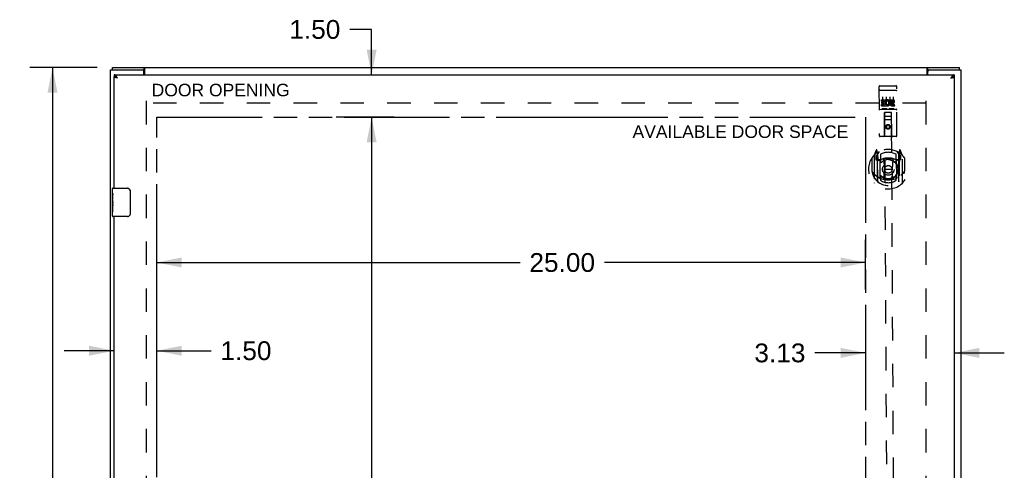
# Model space of a CAD drawing. Header units: inches. Extents: x 0 to 150, y 0 to 97.
# Tile 6 of 10: x 34 to 69, y 53 to 69. Entities that reach past the tile are written whole.
import ezdxf

# ---------------------------------------------------------------- set-up
doc = ezdxf.new("R2010")
doc.units = ezdxf.units.IN
doc.header["$LTSCALE"] = 8.257143
doc.header["$MEASUREMENT"] = 0
doc.linetypes.add('HIDDEN', pattern=[0.2, 0.1, -0.1])
doc.linetypes.add('PHANTOM', pattern=[0.8, 0.45, -0.05, 0.1, -0.05, 0.1, -0.05])
doc.layers.get('0').update_dxf_attribs({"linetype": 'CONTINUOUS'})
for name, color, linetype in [('02___PRT_ALL_AXES', 7, 'CONTINUOUS'), ('AVAILABLE_DOOR_SPACE', 7, 'CONTINUOUS'), ('DEFAULT_2', 8, 'HIDDEN'), ('DIMENSIONS', 7, 'CONTINUOUS')]:
    doc.layers.add(name, color=color, linetype=linetype)
doc.styles.get("Standard").update_dxf_attribs({"font": 'arial.ttf'})
doc.dimstyles.new('DIMSTYLE_1', dxfattribs={"dimtxt": 0.662338, "dimasz": 0.883117, "dimexe": 0.09, "dimexo": 0.07, "dimgap": 0.0375, "dimtad": 0, "dimtih": 1, "dimtoh": 1, "dimzin": 4, "dimdsep": 46, "dimtxsty": 'Standard', "dimblk": '_FILLED', "dimblk1": '_FILLED', "dimblk2": '_FILLED', "dimcen": 0.09, "dimadec": 3, "dimazin": 1, "dimtfac": 1, "dimtdec": 3, "dimtofl": 0, "dimtmove": 0, "dimatfit": 3, "dimldrblk": '_FILLED', "dimfxl": 0, "dimtolj": 1, "dimtzin": 4, "dimarcsym": 0})

# ---------------------------------------------------------------- blocks, each defined once
blk = doc.blocks.new('_FILLED')
at = {"color": 0, "linetype": 'ByBlock'}
blk.add_solid([(0, 0), (-1, 0.2), (-1, -0.2)], dxfattribs=at)
blk = doc.blocks.new('*D2')
at = {"layer": 'DIMENSIONS', "color": 2, "linetype": 'Continuous'}
for p, q in [((36.649, 67.247), (34.279, 67.247)), ((35.074, 67.247), (35.074, 49.909)), ((35.074, 31.247), (35.074, 48.584)), ((36.649, 31.247), (34.279, 31.247))]:
    blk.add_line(p, q, dxfattribs=at)
at = {"layer": 'DIMENSIONS', "color": 2, "linetype": 'Continuous', "xscale": 0.8831168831, "yscale": 0.8831168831, "zscale": 0.8831168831}
for p, rotation in [((35.074, 67.247), 90), ((35.074, 31.247), 270)]:
    blk.add_blockref('_FILLED', p, dxfattribs=dict(at, rotation=rotation))
at = {"layer": 'DIMENSIONS', "color": 2, "linetype": 'Continuous', "insert": (35.074, 49.578), "char_height": 0.6623, "width": 2.31449, "attachment_point": 2, "line_spacing_factor": 0.9}
blk.add_mtext('36.00', dxfattribs=at)
blk = doc.blocks.new('*D7')
at = {"layer": 'DIMENSIONS', "color": 2, "linetype": 'Continuous'}
for p, q in [((46.329, 68.592), (45.556, 68.592)), ((46.329, 66.997), (46.329, 68.592)), ((45.073, 66.997), (47.124, 66.997)), ((47.124, 65.497), (45.073, 65.497)), ((46.329, 65.497), (46.329, 63.73))]:
    blk.add_line(p, q, dxfattribs=at)
at = {"layer": 'DIMENSIONS', "color": 2, "linetype": 'Continuous', "xscale": 0.8831168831, "yscale": 0.8831168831, "zscale": 0.8831168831}
for p, rotation in [((46.329, 66.997), 270), ((46.329, 65.497), 90)]:
    blk.add_blockref('_FILLED', p, dxfattribs=dict(at, rotation=rotation))
at = {"layer": 'DIMENSIONS', "color": 2, "linetype": 'Continuous', "insert": (45.225, 68.924), "char_height": 0.6623, "width": 1.79988, "attachment_point": 3, "line_spacing_factor": 0.9}
blk.add_mtext('1.50', dxfattribs=at)
blk = doc.blocks.new('*D8')
at = {"layer": 'DIMENSIONS', "color": 2, "linetype": 'Continuous'}
for p, q in [((63.749, 58.177), (63.749, 56.397)), ((66.874, 58.032), (66.874, 56.397)), ((63.749, 57.192), (61.958, 57.192)), ((66.874, 57.192), (68.64, 57.192))]:
    blk.add_line(p, q, dxfattribs=at)
at = {"layer": 'DIMENSIONS', "color": 2, "linetype": 'Continuous', "xscale": 0.8831168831, "yscale": 0.8831168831, "zscale": 0.8831168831}
blk.add_blockref('_FILLED', (63.749, 57.192), dxfattribs=at)
at = {"layer": 'DIMENSIONS', "color": 2, "linetype": 'Continuous', "xscale": 0.8831168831, "yscale": 0.8831168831, "zscale": 0.8831168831, "rotation": 180}
blk.add_blockref('_FILLED', (66.874, 57.192), dxfattribs=at)
at = {"layer": 'DIMENSIONS', "color": 2, "linetype": 'Continuous', "insert": (61.627, 57.523), "char_height": 0.6623, "width": 1.79988, "attachment_point": 3, "line_spacing_factor": 0.9}
blk.add_mtext('3.13', dxfattribs=at)
blk = doc.blocks.new('*D9')
at = {"layer": 'DIMENSIONS', "color": 2, "linetype": 'Continuous'}
for p, q in [((46.602, 65.497), (45.534, 65.497)), ((46.329, 65.497), (46.329, 49.909)), ((46.329, 32.997), (46.329, 48.584)), ((46.602, 32.997), (45.534, 32.997))]:
    blk.add_line(p, q, dxfattribs=at)
at = {"layer": 'DIMENSIONS', "color": 2, "linetype": 'Continuous', "xscale": 0.8831168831, "yscale": 0.8831168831, "zscale": 0.8831168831}
for p, rotation in [((46.329, 65.497), 90), ((46.329, 32.997), 270)]:
    blk.add_blockref('_FILLED', p, dxfattribs=dict(at, rotation=rotation))
at = {"layer": 'DIMENSIONS', "color": 2, "linetype": 'Continuous', "insert": (46.329, 49.578), "char_height": 0.6623, "width": 2.31449, "attachment_point": 2, "line_spacing_factor": 0.9}
blk.add_mtext('32.50', dxfattribs=at)
blk = doc.blocks.new('*D10')
at = {"layer": 'DIMENSIONS', "color": 2, "linetype": 'Continuous'}
for p, q in [((38.749, 53.422), (38.749, 61.172)), ((63.749, 59.422), (63.749, 61.172)), ((38.749, 60.378), (51.562, 60.378)), ((63.749, 60.378), (54.539, 60.378))]:
    blk.add_line(p, q, dxfattribs=at)
at = {"layer": 'DIMENSIONS', "color": 2, "linetype": 'Continuous', "xscale": 0.8831168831, "yscale": 0.8831168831, "zscale": 0.8831168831, "rotation": 180}
blk.add_blockref('_FILLED', (38.749, 60.378), dxfattribs=at)
at = {"layer": 'DIMENSIONS', "color": 2, "linetype": 'Continuous', "xscale": 0.8831168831, "yscale": 0.8831168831, "zscale": 0.8831168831}
blk.add_blockref('_FILLED', (63.749, 60.378), dxfattribs=at)
at = {"layer": 'DIMENSIONS', "color": 2, "linetype": 'Continuous', "insert": (53.05, 60.709), "char_height": 0.6623, "width": 2.31449, "attachment_point": 2, "line_spacing_factor": 0.9}
blk.add_mtext('25.00', dxfattribs=at)
blk = doc.blocks.new('*D11')
at = {"layer": 'DIMENSIONS', "color": 2, "linetype": 'Continuous'}
for p, q in [((37.249, 53.493), (37.249, 58.063)), ((38.749, 53.493), (38.749, 58.063)), ((37.249, 57.268), (35.483, 57.268)), ((38.749, 57.268), (40.666, 57.268))]:
    blk.add_line(p, q, dxfattribs=at)
at = {"layer": 'DIMENSIONS', "color": 2, "linetype": 'Continuous', "xscale": 0.8831168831, "yscale": 0.8831168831, "zscale": 0.8831168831}
blk.add_blockref('_FILLED', (37.249, 57.268), dxfattribs=at)
at = {"layer": 'DIMENSIONS', "color": 2, "linetype": 'Continuous', "xscale": 0.8831168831, "yscale": 0.8831168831, "zscale": 0.8831168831, "rotation": 180}
blk.add_blockref('_FILLED', (38.749, 57.268), dxfattribs=at)
at = {"layer": 'DIMENSIONS', "color": 2, "linetype": 'Continuous', "insert": (40.997, 57.6), "char_height": 0.6623, "width": 1.79988, "attachment_point": 1, "line_spacing_factor": 0.9}
blk.add_mtext('1.50', dxfattribs=at)

msp = doc.modelspace()

# ---------------------------------------------------------------- linework, layer by layer
at = {"color": 3, "linetype": 'Continuous'}
for p, q in [((37.124, 31.322), (37.124, 67.172)), ((37.124, 67.172), (38.239, 67.172)), ((37.187, 67.247), (67.061, 67.247)), ((38.299, 66.997), (38.299, 67.112)), ((38.326, 66.997), (38.326, 67.216)), ((65.922, 66.997), (65.922, 67.216)), ((65.949, 66.997), (65.949, 67.112)), ((66.009, 67.172), (67.124, 67.172)), ((67.124, 31.322), (67.124, 67.172)), ((37.249, 66.997), (66.874, 66.997)), ((37.249, 62.997), (37.249, 66.922)), ((37.313, 66.892), (37.307, 66.894)), ((37.318, 66.891), (37.313, 66.892)), ((37.333, 66.887), (37.327, 66.889)), ((37.342, 66.885), (37.333, 66.887)), ((37.351, 66.883), (37.342, 66.885)), ((37.347, 66.909), (37.343, 66.915)), ((37.351, 66.902), (37.347, 66.909)), ((37.356, 66.896), (37.351, 66.902)), ((37.366, 66.88), (37.351, 66.883)), ((37.366, 66.88), (37.356, 66.896)), ((66.767, 66.896), (66.757, 66.88)), ((66.757, 66.88), (66.775, 66.884)), ((66.772, 66.902), (66.767, 66.896)), ((66.776, 66.909), (66.772, 66.902)), ((66.775, 66.884), (66.787, 66.887)), ((66.787, 66.887), (66.796, 66.889)), ((66.796, 66.889), (66.802, 66.89)), ((66.802, 66.89), (66.807, 66.892)), ((66.807, 66.892), (66.813, 66.893)), ((66.813, 66.893), (66.818, 66.894)), ((66.818, 66.894), (66.823, 66.896)), ((66.874, 66.922), (66.874, 31.572)), ((37.249, 36.497), (37.249, 61.997))]:
    msp.add_line(p, q, dxfattribs=at)
at = {"color": 7, "linetype": 'Continuous'}
for p, q in [((37.187, 67.172), (37.187, 67.247)), ((38.239, 67.172), (38.301, 67.172)), ((38.301, 67.172), (38.301, 67.247)), ((65.947, 67.172), (65.947, 67.247)), ((65.947, 67.172), (66.009, 67.172)), ((67.061, 67.172), (67.061, 67.247)), ((37.249, 66.997), (37.249, 66.922)), ((66.874, 66.997), (66.874, 66.922)), ((37.204, 62.997), (37.714, 62.997)), ((37.814, 62.897), (37.814, 62.097)), ((37.189, 62.381), (37.189, 62.415)), ((37.189, 62.012), (37.189, 62.151)), ((37.714, 61.997), (37.204, 61.997))]:
    msp.add_line(p, q, dxfattribs=at)
at = {"color": 3, "linetype": 'Continuous'}
for points in [[(38.326, 67.216), (38.325, 67.217), (38.323, 67.219), (38.322, 67.221), (38.321, 67.223), (38.319, 67.226), (38.318, 67.228), (38.317, 67.23), (38.316, 67.232), (38.314, 67.235), (38.313, 67.237), (38.312, 67.239), (38.311, 67.24), (38.309, 67.242), (38.308, 67.243), (38.307, 67.245), (38.305, 67.245), (38.304, 67.246), (38.303, 67.246), (38.302, 67.247), (38.301, 67.247)], [(65.922, 67.216), (65.923, 67.217), (65.925, 67.219), (65.926, 67.221), (65.927, 67.223), (65.929, 67.226), (65.93, 67.228), (65.931, 67.23), (65.932, 67.232), (65.934, 67.235), (65.935, 67.237), (65.936, 67.239), (65.937, 67.24), (65.939, 67.242), (65.94, 67.243), (65.941, 67.245), (65.943, 67.245), (65.944, 67.246), (65.945, 67.246), (65.946, 67.247), (65.947, 67.247)], [(37.339, 66.921), (37.337, 66.924), (37.335, 66.927), (37.333, 66.93), (37.33, 66.933), (37.328, 66.936), (37.326, 66.939), (37.324, 66.942), (37.322, 66.945), (37.32, 66.947), (37.318, 66.95), (37.316, 66.953), (37.314, 66.955), (37.312, 66.958), (37.31, 66.96), (37.307, 66.962), (37.305, 66.965), (37.303, 66.967), (37.301, 66.969), (37.299, 66.971), (37.297, 66.973), (37.295, 66.975), (37.293, 66.977), (37.291, 66.979), (37.289, 66.98), (37.287, 66.982), (37.284, 66.984), (37.282, 66.985), (37.28, 66.986), (37.278, 66.988), (37.276, 66.989), (37.274, 66.99), (37.272, 66.991), (37.27, 66.992), (37.268, 66.993), (37.266, 66.994), (37.264, 66.994), (37.262, 66.995), (37.259, 66.995), (37.257, 66.996), (37.255, 66.996), (37.253, 66.996), (37.251, 66.997), (37.249, 66.997)], [(37.307, 66.894), (37.302, 66.895), (37.3, 66.896), (37.297, 66.896), (37.295, 66.897), (37.292, 66.898), (37.29, 66.899), (37.288, 66.899), (37.285, 66.9), (37.283, 66.901), (37.281, 66.901), (37.279, 66.902), (37.277, 66.903), (37.275, 66.903), (37.273, 66.904), (37.271, 66.905), (37.27, 66.906), (37.268, 66.906), (37.266, 66.907), (37.265, 66.908), (37.263, 66.908), (37.262, 66.909), (37.26, 66.91), (37.259, 66.91), (37.258, 66.911), (37.257, 66.912), (37.256, 66.913), (37.255, 66.913), (37.254, 66.914), (37.253, 66.915), (37.252, 66.915), (37.252, 66.916), (37.251, 66.917), (37.25, 66.917), (37.25, 66.918), (37.25, 66.919), (37.249, 66.92), (37.249, 66.92), (37.249, 66.921), (37.249, 66.922)], [(37.327, 66.889), (37.321, 66.89), (37.318, 66.891)], [(37.343, 66.915), (37.341, 66.918), (37.339, 66.921)], [(66.786, 66.924), (66.784, 66.921), (66.782, 66.918), (66.78, 66.915), (66.776, 66.909)], [(66.874, 66.997), (66.872, 66.997), (66.87, 66.996), (66.868, 66.996), (66.866, 66.996), (66.864, 66.995), (66.861, 66.995), (66.859, 66.994), (66.857, 66.994), (66.855, 66.993), (66.853, 66.992), (66.851, 66.991), (66.849, 66.99), (66.847, 66.989), (66.845, 66.988), (66.843, 66.986), (66.841, 66.985), (66.838, 66.984), (66.836, 66.982), (66.834, 66.98), (66.832, 66.979), (66.83, 66.977), (66.828, 66.975), (66.826, 66.973), (66.824, 66.971), (66.822, 66.969), (66.82, 66.967), (66.818, 66.965), (66.815, 66.962), (66.813, 66.96), (66.811, 66.958), (66.809, 66.955), (66.807, 66.953), (66.805, 66.95), (66.803, 66.947), (66.801, 66.945), (66.799, 66.942), (66.797, 66.939), (66.795, 66.936), (66.792, 66.933), (66.79, 66.93), (66.788, 66.927), (66.786, 66.924)], [(66.823, 66.896), (66.826, 66.896), (66.828, 66.897), (66.831, 66.898), (66.833, 66.899), (66.835, 66.899), (66.838, 66.9), (66.84, 66.901), (66.842, 66.901), (66.844, 66.902), (66.846, 66.903), (66.848, 66.903), (66.85, 66.904), (66.852, 66.905), (66.853, 66.906), (66.855, 66.906), (66.857, 66.907), (66.858, 66.908), (66.86, 66.908), (66.861, 66.909), (66.863, 66.91), (66.864, 66.91), (66.865, 66.911), (66.866, 66.912), (66.867, 66.913), (66.868, 66.913), (66.869, 66.914), (66.87, 66.915), (66.871, 66.915), (66.871, 66.916), (66.872, 66.917), (66.873, 66.917), (66.873, 66.918), (66.873, 66.919), (66.874, 66.92), (66.874, 66.92), (66.874, 66.921), (66.874, 66.922)]]:
    msp.add_lwpolyline(points, dxfattribs=at)
at = {"color": 7, "linetype": 'Continuous'}
for points in [[(38.312, 67.165), (38.31, 67.167), (38.309, 67.168), (38.308, 67.169), (38.306, 67.17), (38.305, 67.17), (38.304, 67.171), (38.303, 67.171), (38.302, 67.172), (38.301, 67.172)], [(38.326, 67.161), (38.325, 67.16), (38.324, 67.16), (38.323, 67.16), (38.322, 67.16), (38.321, 67.16), (38.319, 67.161), (38.318, 67.161), (38.317, 67.162), (38.315, 67.162), (38.314, 67.163), (38.313, 67.164), (38.312, 67.165)], [(65.922, 67.161), (65.923, 67.16), (65.924, 67.16), (65.925, 67.16), (65.926, 67.16), (65.927, 67.16), (65.929, 67.161), (65.93, 67.161), (65.931, 67.162), (65.932, 67.162), (65.934, 67.163), (65.935, 67.164), (65.936, 67.165), (65.937, 67.166), (65.938, 67.167), (65.939, 67.168), (65.94, 67.169), (65.942, 67.17), (65.943, 67.17), (65.944, 67.171), (65.945, 67.171), (65.946, 67.172), (65.947, 67.172)], [(37.324, 66.902), (37.322, 66.903), (37.32, 66.904), (37.318, 66.905), (37.316, 66.906), (37.314, 66.907), (37.312, 66.908), (37.31, 66.908), (37.307, 66.909), (37.305, 66.91), (37.303, 66.911), (37.301, 66.912), (37.299, 66.912), (37.297, 66.913), (37.295, 66.914), (37.293, 66.915), (37.291, 66.915), (37.289, 66.916), (37.287, 66.916), (37.284, 66.917), (37.282, 66.917), (37.28, 66.918), (37.278, 66.918), (37.276, 66.919), (37.274, 66.919), (37.272, 66.92), (37.27, 66.92), (37.268, 66.92), (37.266, 66.921), (37.264, 66.921), (37.262, 66.921), (37.259, 66.921), (37.257, 66.921), (37.255, 66.921), (37.253, 66.922), (37.251, 66.922), (37.249, 66.922)], [(66.874, 66.922), (66.872, 66.922), (66.87, 66.922), (66.868, 66.921), (66.866, 66.921), (66.864, 66.921), (66.861, 66.921), (66.859, 66.921), (66.857, 66.921), (66.855, 66.92), (66.853, 66.92), (66.851, 66.92), (66.849, 66.919), (66.847, 66.919), (66.845, 66.918), (66.843, 66.918), (66.841, 66.917), (66.838, 66.917), (66.836, 66.916), (66.834, 66.916), (66.832, 66.915), (66.83, 66.915), (66.828, 66.914), (66.826, 66.913), (66.824, 66.912), (66.822, 66.912), (66.82, 66.911), (66.818, 66.91), (66.815, 66.909), (66.813, 66.908), (66.811, 66.908), (66.809, 66.907), (66.807, 66.906), (66.805, 66.905), (66.803, 66.904), (66.801, 66.903), (66.799, 66.902)], [(37.807, 62.933), (37.809, 62.927), (37.811, 62.921), (37.812, 62.915), (37.813, 62.909), (37.814, 62.903), (37.814, 62.897)], [(37.814, 62.097), (37.814, 62.09), (37.813, 62.084), (37.812, 62.078), (37.811, 62.072), (37.809, 62.066), (37.807, 62.06)]]:
    msp.add_lwpolyline(points, dxfattribs=at)
at = {"color": 3, "linetype": 'Continuous'}
for centre, start, end in [((38.239, 67.112), 0, 90), ((66.009, 67.112), 90, 180)]:
    msp.add_arc(centre, 0.06, start, end, dxfattribs=at)
at = {"color": 7, "linetype": 'Continuous'}
for centre, radius, start, end in [((37.204, 62.982), 0.015, 90, 180), ((37.714, 62.897), 0.1, 21.1999, 90), ((37.204, 62.012), 0.015, 180, 270), ((37.714, 62.097), 0.1, 270, 338.7946)]:
    msp.add_arc(centre, radius, start, end, dxfattribs=at)
at = {"layer": '02___PRT_ALL_AXES', "color": 8, "linetype": 'HIDDEN'}
for p, q in [((64.25, 66.604), (64.815, 66.607)), ((64.304, 66.111), (64.46, 66.112)), ((64.304, 66.069), (64.304, 66.111)), ((64.304, 66.069), (64.418, 66.07)), ((64.326, 65.984), (64.326, 66.027)), ((64.326, 66.027), (64.418, 66.027)), ((64.326, 65.984), (64.418, 65.985)), ((64.418, 66.027), (64.418, 66.07)), ((64.418, 65.941), (64.418, 65.985)), ((64.461, 65.935), (64.46, 66.112)), ((64.485, 66.064), (64.467, 66.103)), ((64.616, 66.113), (64.709, 66.114)), ((64.616, 66.071), (64.616, 66.113)), ((64.616, 66.071), (64.709, 66.071)), ((64.677, 65.986), (64.723, 65.986)), ((64.681, 66.027), (64.709, 66.027)), ((64.255, 65.776), (64.82, 65.779)), ((64.305, 65.898), (64.305, 65.941)), ((64.305, 65.941), (64.418, 65.941)), ((64.305, 65.898), (64.461, 65.899)), ((64.461, 65.935), (64.474, 65.953)), ((64.461, 65.899), (64.461, 65.911)), ((64.465, 65.91), (64.461, 65.911)), ((64.681, 65.943), (64.773, 65.943)), ((64.681, 65.9), (64.774, 65.901)), ((64.774, 65.901), (64.773, 65.943))]:
    msp.add_line(p, q, dxfattribs=at)
at = {"layer": '02___PRT_ALL_AXES', "color": 7, "linetype": 'Continuous'}
for p, q in [((37.189, 62.838), (37.189, 62.982)), ((37.189, 62.582), (37.189, 62.835)), ((37.198, 62.78), (37.189, 62.78)), ((37.189, 62.612), (37.199, 62.612)), ((37.189, 62.012), (37.189, 62.579)), ((37.192, 62.549), (37.189, 62.549)), ((37.199, 62.612), (37.199, 62.769)), ((37.189, 62.417), (37.198, 62.417)), ((37.189, 62.381), (37.199, 62.381)), ((37.189, 62.318), (37.199, 62.318)), ((37.199, 62.428), (37.199, 62.481)), ((37.199, 62.151), (37.199, 62.381)), ((37.189, 62.151), (37.199, 62.151))]:
    msp.add_line(p, q, dxfattribs=at)
for points in [[(37.189, 62.838), (37.189, 62.834), (37.19, 62.83), (37.191, 62.825), (37.192, 62.819), (37.193, 62.812), (37.194, 62.804), (37.196, 62.796), (37.197, 62.787)], [(37.189, 62.582), (37.189, 62.575), (37.19, 62.567), (37.191, 62.559), (37.192, 62.55)], [(37.192, 62.55), (37.195, 62.523), (37.196, 62.514), (37.197, 62.505), (37.198, 62.497), (37.199, 62.489), (37.199, 62.481)], [(37.197, 62.787), (37.198, 62.778), (37.199, 62.769)], [(37.199, 62.428), (37.199, 62.422), (37.198, 62.416), (37.198, 62.41), (37.197, 62.404), (37.196, 62.398), (37.196, 62.392)]]:
    msp.add_lwpolyline(points, dxfattribs=at)
at = {"layer": '02___PRT_ALL_AXES', "color": 8, "linetype": 'HIDDEN'}
msp.add_circle((64.541, 65.16), 0.085, dxfattribs=at)
for centre, radius, start, end in [((64.51, 66.006), 0.107, 244.5775, 113.7167), ((64.51, 66.006), 0.0639, 235.2034, 113.7165), ((64.681, 65.964), 0.0635, 90.3139, 270.3139), ((64.681, 65.965), 0.0219, 100.6209, 270.3139), ((64.709, 66.049), 0.0644, 282.6134, 90.3914), ((64.709, 66.049), 0.0219, 270.2151, 90.3139)]:
    msp.add_arc(centre, radius, start, end, dxfattribs=at)
at = {"layer": '02___PRT_ALL_AXES', "color": 7, "linetype": 'Continuous'}
msp.add_ellipse((37.389, 62.415), major_axis=(0.2, 0), ratio=0.432808, start_param=3.141593, end_param=3.403409, dxfattribs=at)
at = {"layer": 'AVAILABLE_DOOR_SPACE', "color": 40, "linetype": 'PHANTOM'}
for p, q in [((38.749, 32.997), (38.749, 65.497)), ((38.749, 65.497), (51.061, 65.497)), ((51.061, 65.497), (51.061, 65.496)), ((51.061, 65.496), (53.061, 65.496)), ((53.061, 65.496), (53.061, 65.497)), ((53.061, 65.497), (63.749, 65.497)), ((63.749, 65.497), (63.749, 50.122))]:
    msp.add_line(p, q, dxfattribs=at)
at = {"layer": 'DEFAULT_2', "color": 8, "linetype": 'HIDDEN'}
for p, q in [((64.221, 66.574), (64.23, 64.849)), ((64.238, 66.445), (64.237, 66.445)), ((64.239, 66.445), (64.238, 66.445)), ((64.239, 66.445), (64.239, 66.445)), ((64.24, 66.445), (64.239, 66.445)), ((64.241, 66.445), (64.24, 66.445)), ((64.242, 66.445), (64.241, 66.445)), ((64.243, 66.445), (64.242, 66.445)), ((64.243, 66.446), (64.243, 66.445)), ((64.244, 66.446), (64.243, 66.446)), ((64.245, 66.446), (64.244, 66.446)), ((64.246, 66.446), (64.245, 66.446)), ((64.247, 66.446), (64.246, 66.446)), ((64.247, 66.446), (64.247, 66.446)), ((64.25, 66.446), (64.249, 66.446)), ((64.25, 66.446), (64.25, 66.446)), ((64.251, 66.446), (64.25, 66.446)), ((64.251, 66.446), (64.817, 66.449)), ((64.315, 66.604), (64.5, 66.605)), ((64.565, 66.606), (64.75, 66.607)), ((64.817, 66.449), (64.818, 66.449)), ((64.818, 66.449), (64.818, 66.449)), ((64.818, 66.449), (64.819, 66.449)), ((64.819, 66.449), (64.82, 66.449)), ((64.82, 66.449), (64.821, 66.449)), ((64.821, 66.449), (64.822, 66.449)), ((64.822, 66.449), (64.823, 66.449)), ((64.823, 66.449), (64.823, 66.449)), ((64.823, 66.449), (64.824, 66.449)), ((64.824, 66.449), (64.825, 66.449)), ((64.825, 66.449), (64.826, 66.449)), ((64.826, 66.449), (64.827, 66.449)), ((64.827, 66.449), (64.827, 66.448)), ((64.827, 66.448), (64.828, 66.448)), ((64.855, 64.852), (64.846, 66.577)), ((38.374, 66.072), (38.374, 32.422)), ((65.872, 65.997), (38.376, 65.997)), ((64.348, 66.213), (64.349, 65.907)), ((64.473, 66.214), (64.474, 65.908)), ((64.598, 66.215), (64.599, 65.909)), ((64.723, 66.215), (64.724, 65.909)), ((65.874, 66.072), (65.874, 32.422)), ((64.255, 65.776), (64.82, 65.779)), ((64.498, 65.793), (64.326, 65.792)), ((64.413, 64.85), (64.412, 65.66)), ((64.413, 65.66), (64.412, 65.66)), ((64.663, 65.661), (64.413, 65.66)), ((64.413, 65.66), (64.493, 51.026)), ((64.748, 65.795), (64.576, 65.794)), ((64.743, 51.027), (64.663, 65.661)), ((64.665, 65.661), (64.663, 65.661)), ((64.673, 64.851), (64.665, 65.661)), ((64.667, 65.411), (64.412, 65.41)), ((64.454, 65.535), (64.624, 65.536)), ((64.54, 65.232), (64.478, 65.196)), ((64.478, 65.196), (64.479, 65.124)), ((64.478, 65.196), (64.488, 65.19)), ((64.479, 65.124), (64.488, 65.13)), ((64.479, 65.124), (64.541, 65.088)), ((64.54, 65.221), (64.488, 65.19)), ((64.488, 65.19), (64.488, 65.13)), ((64.488, 65.13), (64.541, 65.099)), ((64.54, 65.232), (64.54, 65.221)), ((64.603, 65.197), (64.54, 65.232)), ((64.593, 65.191), (64.54, 65.221)), ((64.541, 65.099), (64.593, 65.13)), ((64.541, 65.088), (64.604, 65.124)), ((64.541, 65.088), (64.541, 65.099)), ((64.603, 65.197), (64.593, 65.191)), ((64.593, 65.13), (64.593, 65.191)), ((64.604, 65.124), (64.593, 65.13)), ((64.604, 65.124), (64.603, 65.197)), ((64.825, 64.822), (64.26, 64.819)), ((64.12, 64.339), (64.051, 64.163)), ((64.163, 64.256), (64.149, 64.336)), ((64.169, 63.239), (64.163, 64.256)), ((64.171, 64.18), (64.241, 64.29)), ((64.176, 63.236), (64.171, 64.239)), ((64.851, 64.293), (64.921, 64.185)), ((64.926, 63.24), (64.921, 64.243)), ((64.942, 64.34), (64.928, 64.26)), ((64.928, 64.26), (64.934, 63.244)), ((64.95, 64.235), (64.945, 64.238)), ((65.042, 64.168), (64.971, 64.344)), ((63.964, 64.056), (63.966, 63.668)), ((63.972, 64.051), (63.974, 63.594)), ((64.046, 64.152), (64.052, 63.185)), ((64.104, 64.148), (64.105, 63.998)), ((64.164, 64.148), (64.104, 64.148)), ((64.105, 63.998), (64.165, 63.998)), ((64.112, 64.112), (64.142, 64.067)), ((64.172, 64.12), (64.117, 64.12)), ((64.143, 64.231), (64.142, 64.231)), ((64.142, 64.231), (64.142, 64.231)), ((64.173, 64.215), (64.175, 64.007)), ((64.265, 63.998), (64.192, 63.997)), ((64.195, 63.987), (64.261, 63.988)), ((64.268, 63.357), (64.265, 63.988)), ((64.271, 64.193), (64.273, 63.941)), ((64.384, 64.015), (64.416, 63.671)), ((64.71, 64.017), (64.681, 63.672)), ((64.822, 63.944), (64.821, 64.196)), ((64.902, 64.001), (64.83, 64.001)), ((64.83, 63.991), (64.833, 63.36)), ((64.834, 63.991), (64.9, 63.991)), ((64.92, 64.011), (64.918, 64.219)), ((64.977, 64.125), (64.922, 64.125)), ((64.989, 64.153), (64.929, 64.153)), ((64.93, 64.003), (64.99, 64.003)), ((64.952, 64.071), (64.981, 64.117)), ((64.99, 64.003), (64.989, 64.153)), ((65.052, 63.19), (65.046, 64.158)), ((65.122, 64.057), (65.124, 63.6)), ((65.131, 63.675), (65.129, 64.063)), ((63.966, 63.668), (63.981, 63.668)), ((63.974, 63.594), (63.975, 63.591)), ((64.388, 63.331), (64.416, 63.671)), ((64.416, 63.671), (64.681, 63.672)), ((64.713, 63.333), (64.681, 63.672)), ((65.131, 63.675), (65.116, 63.675)), ((65.124, 63.6), (65.124, 63.597)), ((64.276, 63.379), (64.276, 63.277)), ((64.826, 63.28), (64.826, 63.382))]:
    msp.add_line(p, q, dxfattribs=at)
for points in [[(64.237, 66.445), (64.237, 66.445), (64.236, 66.445), (64.236, 66.445), (64.236, 66.445), (64.235, 66.445), (64.235, 66.445), (64.235, 66.445), (64.234, 66.444), (64.234, 66.444), (64.234, 66.444), (64.233, 66.444), (64.233, 66.444), (64.233, 66.444), (64.232, 66.444), (64.232, 66.444), (64.232, 66.444), (64.231, 66.444), (64.231, 66.444), (64.231, 66.444), (64.23, 66.444), (64.23, 66.444), (64.23, 66.443), (64.229, 66.443), (64.229, 66.443), (64.229, 66.443), (64.229, 66.443), (64.228, 66.443), (64.228, 66.443), (64.228, 66.443), (64.228, 66.443), (64.227, 66.443), (64.227, 66.443), (64.227, 66.443), (64.227, 66.442), (64.226, 66.442), (64.226, 66.442), (64.226, 66.442), (64.226, 66.442), (64.225, 66.442), (64.225, 66.442), (64.225, 66.442), (64.225, 66.442), (64.225, 66.442), (64.224, 66.442), (64.224, 66.441), (64.224, 66.441), (64.224, 66.441), (64.224, 66.441), (64.224, 66.441), (64.223, 66.441), (64.223, 66.441), (64.223, 66.441), (64.223, 66.441), (64.223, 66.441), (64.223, 66.441), (64.223, 66.44), (64.222, 66.44), (64.222, 66.44), (64.222, 66.44), (64.222, 66.44), (64.222, 66.44), (64.222, 66.44), (64.222, 66.44), (64.222, 66.44), (64.222, 66.439), (64.222, 66.439), (64.222, 66.439), (64.222, 66.439), (64.221, 66.439), (64.221, 66.439), (64.221, 66.439), (64.221, 66.439), (64.221, 66.439), (64.221, 66.439), (64.221, 66.438), (64.221, 66.438), (64.221, 66.438)], [(64.249, 66.446), (64.248, 66.446), (64.247, 66.446)], [(64.828, 66.448), (64.829, 66.448), (64.829, 66.448)], [(64.829, 66.448), (64.83, 66.448), (64.83, 66.448), (64.831, 66.448), (64.831, 66.448), (64.832, 66.448), (64.832, 66.448), (64.832, 66.448), (64.833, 66.448), (64.833, 66.448), (64.833, 66.448), (64.834, 66.448), (64.834, 66.448), (64.834, 66.448), (64.835, 66.447), (64.835, 66.447), (64.835, 66.447), (64.836, 66.447), (64.836, 66.447), (64.836, 66.447), (64.837, 66.447), (64.837, 66.447), (64.837, 66.447), (64.837, 66.447), (64.838, 66.447), (64.838, 66.447), (64.838, 66.447), (64.839, 66.447), (64.839, 66.447), (64.839, 66.446), (64.839, 66.446), (64.84, 66.446), (64.84, 66.446), (64.84, 66.446), (64.841, 66.446), (64.841, 66.446), (64.841, 66.446), (64.841, 66.446), (64.841, 66.446), (64.842, 66.446), (64.842, 66.446), (64.842, 66.445), (64.842, 66.445), (64.843, 66.445), (64.843, 66.445), (64.843, 66.445), (64.843, 66.445), (64.843, 66.445), (64.843, 66.445), (64.844, 66.445), (64.844, 66.445), (64.844, 66.445), (64.844, 66.444), (64.844, 66.444), (64.844, 66.444), (64.845, 66.444), (64.845, 66.444), (64.845, 66.444), (64.845, 66.444), (64.845, 66.444), (64.845, 66.444), (64.845, 66.444), (64.845, 66.443), (64.846, 66.443), (64.846, 66.443), (64.846, 66.443), (64.846, 66.443), (64.846, 66.443), (64.846, 66.443), (64.846, 66.443), (64.846, 66.443), (64.846, 66.443), (64.846, 66.442), (64.846, 66.442), (64.846, 66.442), (64.846, 66.442), (64.846, 66.442), (64.846, 66.442), (64.846, 66.442), (64.846, 66.442)], [(64.326, 65.792), (64.326, 65.792), (64.326, 65.792), (64.326, 65.792), (64.326, 65.792), (64.325, 65.792), (64.325, 65.792), (64.325, 65.792), (64.325, 65.792), (64.325, 65.792), (64.324, 65.792), (64.324, 65.792), (64.324, 65.792), (64.324, 65.792), (64.324, 65.792), (64.324, 65.792), (64.323, 65.792), (64.323, 65.792), (64.323, 65.792), (64.323, 65.792), (64.323, 65.793), (64.323, 65.793), (64.323, 65.793), (64.322, 65.793), (64.322, 65.793), (64.322, 65.793), (64.322, 65.793), (64.322, 65.793), (64.322, 65.793), (64.322, 65.793), (64.321, 65.793), (64.321, 65.793), (64.321, 65.793), (64.321, 65.793), (64.321, 65.793), (64.321, 65.793), (64.321, 65.793), (64.321, 65.793), (64.321, 65.793), (64.32, 65.793), (64.32, 65.793), (64.32, 65.793), (64.32, 65.793), (64.32, 65.793), (64.32, 65.793), (64.32, 65.793), (64.32, 65.793)], [(64.505, 65.794), (64.505, 65.794), (64.505, 65.794), (64.505, 65.794), (64.504, 65.794), (64.504, 65.794), (64.504, 65.794), (64.504, 65.794), (64.504, 65.794), (64.504, 65.794), (64.504, 65.794), (64.504, 65.794), (64.504, 65.794), (64.504, 65.794), (64.503, 65.794), (64.503, 65.794), (64.503, 65.794), (64.503, 65.794), (64.503, 65.794), (64.503, 65.794), (64.503, 65.794), (64.503, 65.794), (64.502, 65.794), (64.502, 65.794), (64.502, 65.794), (64.502, 65.794), (64.502, 65.793), (64.502, 65.793), (64.502, 65.793), (64.501, 65.793), (64.501, 65.793), (64.501, 65.793), (64.501, 65.793), (64.501, 65.793), (64.501, 65.793), (64.5, 65.793), (64.5, 65.793), (64.5, 65.793), (64.5, 65.793), (64.5, 65.793), (64.499, 65.793), (64.499, 65.793), (64.499, 65.793), (64.499, 65.793), (64.499, 65.793), (64.498, 65.793)], [(64.576, 65.794), (64.576, 65.794), (64.576, 65.794), (64.576, 65.794), (64.576, 65.794), (64.575, 65.794), (64.575, 65.794), (64.575, 65.794), (64.575, 65.794), (64.575, 65.794), (64.574, 65.794), (64.574, 65.794), (64.574, 65.794), (64.574, 65.794), (64.574, 65.794), (64.574, 65.794), (64.573, 65.794), (64.573, 65.794), (64.573, 65.794), (64.573, 65.794), (64.573, 65.794), (64.573, 65.794), (64.573, 65.794), (64.572, 65.794), (64.572, 65.794), (64.572, 65.794), (64.572, 65.794), (64.572, 65.794), (64.572, 65.794), (64.572, 65.794), (64.571, 65.794), (64.571, 65.794), (64.571, 65.794), (64.571, 65.794), (64.571, 65.794), (64.571, 65.794), (64.571, 65.794), (64.571, 65.794), (64.571, 65.794), (64.57, 65.794), (64.57, 65.795), (64.57, 65.795), (64.57, 65.795), (64.57, 65.795), (64.57, 65.795), (64.57, 65.795), (64.57, 65.795)], [(64.755, 65.796), (64.755, 65.796), (64.755, 65.796), (64.755, 65.796), (64.754, 65.796), (64.754, 65.796), (64.754, 65.796), (64.754, 65.795), (64.754, 65.795), (64.754, 65.795), (64.754, 65.795), (64.754, 65.795), (64.754, 65.795), (64.754, 65.795), (64.753, 65.795), (64.753, 65.795), (64.753, 65.795), (64.753, 65.795), (64.753, 65.795), (64.753, 65.795), (64.753, 65.795), (64.753, 65.795), (64.752, 65.795), (64.752, 65.795), (64.752, 65.795), (64.752, 65.795), (64.752, 65.795), (64.752, 65.795), (64.752, 65.795), (64.751, 65.795), (64.751, 65.795), (64.751, 65.795), (64.751, 65.795), (64.751, 65.795), (64.751, 65.795), (64.75, 65.795), (64.75, 65.795), (64.75, 65.795), (64.75, 65.795), (64.75, 65.795), (64.749, 65.795), (64.749, 65.795), (64.749, 65.795), (64.749, 65.795), (64.749, 65.795), (64.748, 65.795)], [(64.017, 63.555), (64.02, 63.55), (64.023, 63.545), (64.026, 63.54), (64.029, 63.535), (64.032, 63.531), (64.035, 63.527), (64.037, 63.523), (64.04, 63.519), (64.043, 63.515), (64.045, 63.512), (64.048, 63.508), (64.05, 63.505), (64.052, 63.502), (64.055, 63.499), (64.057, 63.496), (64.059, 63.493), (64.061, 63.49), (64.064, 63.487), (64.066, 63.485), (64.068, 63.482), (64.07, 63.48), (64.072, 63.478), (64.074, 63.476), (64.076, 63.473), (64.077, 63.471), (64.079, 63.47), (64.081, 63.468), (64.083, 63.466), (64.085, 63.464), (64.086, 63.463), (64.088, 63.461), (64.09, 63.459), (64.091, 63.458), (64.093, 63.457), (64.094, 63.455), (64.096, 63.454)], [(65.004, 63.459), (65.006, 63.46), (65.007, 63.462), (65.009, 63.463), (65.011, 63.464), (65.012, 63.466), (65.014, 63.468), (65.016, 63.469), (65.017, 63.471), (65.019, 63.473), (65.021, 63.475), (65.023, 63.477), (65.024, 63.479), (65.026, 63.481), (65.028, 63.483), (65.03, 63.485), (65.032, 63.488), (65.034, 63.49), (65.036, 63.493), (65.038, 63.495), (65.041, 63.498), (65.043, 63.501), (65.045, 63.504), (65.047, 63.507), (65.05, 63.51), (65.052, 63.514), (65.054, 63.517), (65.057, 63.521), (65.059, 63.524), (65.062, 63.528), (65.065, 63.532), (65.067, 63.537), (65.07, 63.541), (65.073, 63.546), (65.076, 63.551), (65.079, 63.556), (65.082, 63.561)], [(64.739, 63.316), (64.733, 63.314), (64.728, 63.313), (64.723, 63.311), (64.717, 63.31), (64.712, 63.309), (64.706, 63.307), (64.701, 63.306), (64.695, 63.305), (64.69, 63.304), (64.685, 63.303), (64.679, 63.301), (64.674, 63.3), (64.668, 63.299), (64.662, 63.298), (64.657, 63.298), (64.651, 63.297), (64.646, 63.296), (64.64, 63.295), (64.635, 63.294), (64.629, 63.294), (64.624, 63.293), (64.618, 63.293), (64.613, 63.292), (64.607, 63.291), (64.601, 63.291), (64.596, 63.291), (64.59, 63.29), (64.585, 63.29), (64.579, 63.29), (64.573, 63.289), (64.568, 63.289), (64.562, 63.289), (64.557, 63.289), (64.551, 63.289), (64.545, 63.289), (64.54, 63.289), (64.534, 63.289), (64.529, 63.289), (64.523, 63.289), (64.518, 63.29), (64.512, 63.29), (64.506, 63.29), (64.501, 63.29), (64.495, 63.291), (64.49, 63.291), (64.484, 63.292), (64.478, 63.292), (64.473, 63.293), (64.467, 63.294), (64.462, 63.294), (64.456, 63.295), (64.451, 63.296), (64.445, 63.296), (64.44, 63.297), (64.434, 63.298), (64.429, 63.299), (64.423, 63.3), (64.418, 63.301), (64.412, 63.302), (64.407, 63.303), (64.401, 63.304), (64.396, 63.306), (64.39, 63.307), (64.385, 63.308), (64.379, 63.309), (64.374, 63.311), (64.368, 63.312), (64.363, 63.314)]]:
    msp.add_lwpolyline(points, dxfattribs=at)
for centre, radius in [((64.541, 65.16), 0.0845), ((64.549, 63.661), 0.35), ((64.549, 63.661), 0.335), ((64.549, 63.661), 0.205), ((64.549, 63.661), 0.133)]:
    msp.add_circle(centre, radius, dxfattribs=at)
for centre, radius, start, end in [((64.251, 66.574), 0.03, 90.3139, 180.3139), ((64.816, 66.577), 0.03, 0.3139, 90.3139), ((64.255, 65.746), 0.03, 90.3139, 180.3139), ((64.453, 65.62), 0.04, 90.3139, 180.3139), ((64.623, 65.621), 0.04, 0.3139, 90.3139), ((64.82, 65.749), 0.03, 0.3139, 90.3139), ((64.454, 65.575), 0.04, 180.3139, 270.3139), ((64.624, 65.576), 0.04, 270.3139, 0.3139), ((64.26, 64.849), 0.03, 180.3139, 270.3139), ((64.383, 64.85), 0.03, 270.3139, 0.3139), ((64.703, 64.851), 0.03, 180.3139, 270.3139), ((64.825, 64.852), 0.03, 270.3139, 0.3139), ((64.549, 63.671), 0.7, 125.8266, 54.8013), ((64.549, 63.661), 0.7, 35.6101, 145.0178), ((64.134, 64.333), 0.015, 10.3139, 158.5098), ((64.151, 64.223), 0.02, 0.3139, 125.8266), ((64.191, 64.239), 0.02, 121.7827, 180.3131), ((64.549, 63.661), 0.6, 63.0343, 117.5935), ((64.901, 64.243), 0.02, 0.3139, 58.8435), ((64.938, 64.219), 0.02, 55.0597, 180.3139), ((64.941, 64.227), 0.02, 54.8013, 180.3139), ((64.957, 64.338), 0.015, 22.1181, 170.3139), ((63.992, 64.051), 0.02, 145.0178, 180.3139), ((64.061, 64.153), 0.015, 135.3887, 180.3139), ((64.117, 64.115), 0.005, 90.3139, 212.9932), ((64.551, 63.359), 0.7, 53.5458, 127.082), ((64.153, 64.215), 0.02, 0.3139, 125.5682), ((63.984, 63.964), 0.188, 0.3139, 32.9932), ((64.192, 64.017), 0.02, 180.3139, 270.3139), ((64.195, 64.007), 0.02, 180.3139, 270.3139), ((64.26, 64.008), 0.02, 270.3139, 293.7779), ((64.28, 63.988), 0.015, 113.3002, 180.3139), ((64.551, 63.349), 0.7, 66.85, 113.7779), ((64.303, 63.941), 0.03, 180.3139, 311.44), ((64.549, 63.661), 0.343, 49.1878, 131.44), ((64.364, 64.013), 0.02, 5.3935, 105.927), ((64.73, 64.015), 0.02, 74.7008, 175.2343), ((64.792, 63.943), 0.03, 229.1878, 0.3139), ((64.815, 63.991), 0.015, 0.3139, 67.3276), ((64.834, 64.011), 0.02, 246.85, 270.3139), ((64.9, 64.011), 0.02, 270.3139, 0.3139), ((64.902, 64.021), 0.02, 270.3139, 0.3139), ((65.11, 63.97), 0.188, 147.6347, 180.3139), ((64.977, 64.12), 0.005, 327.6347, 90.3139), ((65.031, 64.158), 0.015, 0.3139, 45.2391), ((65.102, 64.057), 0.02, 0.3139, 35.6101), ((64.549, 63.674), 0.583, 180.5604, 0.0675), ((63.994, 63.594), 0.02, 180.3139, 187.9761), ((64.549, 63.671), 0.58, 187.9761, 352.6517), ((65.104, 63.6), 0.02, 352.6517, 0.3139), ((64.547, 63.989), 0.7, 229.8429, 310.7849), ((64.184, 63.239), 0.015, 180.3139, 229.9552), ((64.196, 63.236), 0.02, 180.3139, 230.9734), ((64.283, 63.357), 0.015, 180.3139, 247.3276), ((64.306, 63.38), 0.03, 49.1878, 180.3139), ((64.549, 63.671), 0.48, 235.3601, 305.2678), ((64.549, 63.661), 0.343, 229.1878, 311.44), ((64.368, 63.333), 0.02, 254.7388, 355.2343), ((64.733, 63.335), 0.02, 185.3935, 285.8891), ((64.796, 63.382), 0.03, 0.3139, 131.44), ((64.818, 63.36), 0.015, 293.3002, 0.3139), ((64.906, 63.24), 0.02, 309.6518, 0.3123), ((64.919, 63.244), 0.015, 310.6726, 0.3139), ((64.067, 63.185), 0.015, 180.3139, 225.2391), ((65.037, 63.19), 0.015, 315.3887, 0.3139)]:
    msp.add_arc(centre, radius, start, end, dxfattribs=at)

# ---------------------------------------------------------------- texts
at = {"layer": 'DIMENSIONS', "color": 2, "linetype": 'Continuous', "char_height": 0.44156, "attachment_point": 2, "line_spacing_factor": 0.9}
for s, insert, width in [('DOOR OPENING', (41.004, 66.677), 4.85878), ('AVAILABLE DOOR SPACE', (59.335, 65.209), 7.59513)]:
    msp.add_mtext(s, dxfattribs=dict(at, insert=insert, width=width))

# ---------------------------------------------------------------- dimensions: what is measured, and where the dimension line sits
at = {"layer": 'DIMENSIONS', "color": 2, "linetype": 'Continuous'}
for base, p1, p2, angle, picture, middle in [((46.329, 66.997), (45.003, 65.497), (45.003, 66.997), 90, '*D7', (44.354, 68.589)), ((35.074, 31.247), (36.719, 67.247), (36.719, 31.247), 270, '*D2', (35.073, 49.243)), ((46.329, 32.997), (45.464, 65.497), (45.464, 32.997), 270, '*D9', (46.328, 49.243))]:
    dim = msp.add_linear_dim(base=base, p1=p1, p2=p2, angle=angle, dimstyle='DIMSTYLE_1', dxfattribs=at)
    dim.commit()
    dim.dimension.update_dxf_attribs({"geometry": picture, "text_midpoint": middle, "dimtype": 160})
for base, p1, p2, picture, middle in [((63.749, 60.378), (38.749, 53.352), (63.749, 59.352), '*D10', (53.042, 60.374)), ((38.749, 57.268), (37.249, 53.423), (38.749, 53.423), '*D11', (41.925, 57.265)), ((66.873978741, 57.192297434), (63.748978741, 58.24723555), (66.873978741, 58.10177861), '*D8', (60.726435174, 57.188602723))]:
    dim = msp.add_linear_dim(base=base, p1=p1, p2=p2, dimstyle='DIMSTYLE_1', dxfattribs=at)
    dim.commit()
    dim.dimension.update_dxf_attribs({"geometry": picture, "text_midpoint": middle, "dimtype": 160})

doc.saveas('drawing.dxf')
